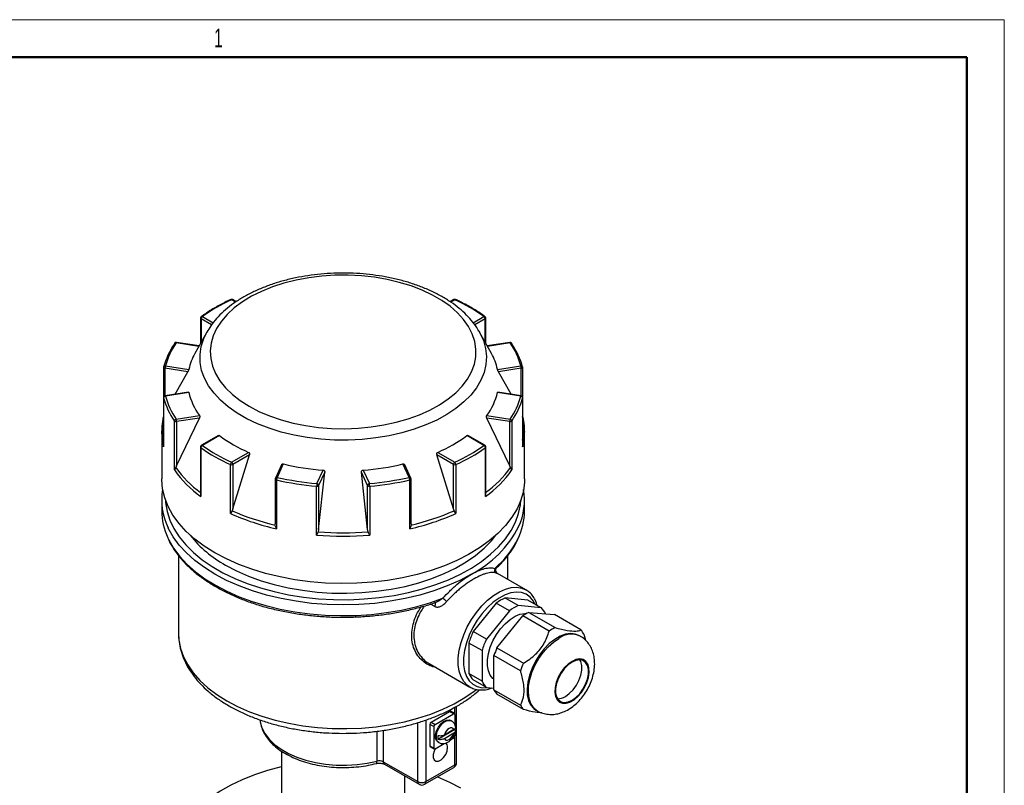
# Model space of a CAD drawing. Header units: millimetres. Extents: x 0 to 420, y 0 to 297.
# Tile 6 of 6: x 288 to 420, y 195 to 297. Entities that reach past the tile are written whole.
import ezdxf

# ---------------------------------------------------------------- set-up
doc = ezdxf.new("R2010")
doc.units = ezdxf.units.MM
doc.layers.add('ОСНОВНОЙ', color=7, linetype='Continuous', lineweight=25)
doc.styles.add('SLDTEXTSTYLE2', font='TXT', dxfattribs={"width": 0.605})

msp = doc.modelspace()

# ---------------------------------------------------------------- linework, layer by layer
at = {"color": 7, "linetype": 'Continuous', "lineweight": 18}
for p, q in [((0, 297), (420, 297)), ((420, 297), (420, 0))]:
    msp.add_line(p, q, dxfattribs=at)
at = {"color": 7, "linetype": 'Continuous', "lineweight": 50}
for p, q in [((415, 292), (20, 292)), ((415, 5), (415, 292))]:
    msp.add_line(p, q, dxfattribs=at)
at = {"color": 8, "linetype": 'Continuous', "lineweight": 25}
for p, q in [((317.29, 259.27), (316.73, 259.59)), ((346.56, 259.59), (346.02, 259.28)), ((314.06, 256.24), (312.67, 257.04)), ((312.67, 257.04), (312.67, 253.89)), ((312.84, 257.35), (314.28, 256.52)), ((349.02, 256.52), (350.45, 257.35)), ((350.63, 257.04), (349.23, 256.23)), ((350.63, 253.89), (350.63, 257.04)), ((312.37, 253.36), (309.33, 253.84)), ((353.96, 253.84), (350.92, 253.36)), ((307.84, 250.43), (307.84, 246.75)), ((355.45, 246.75), (355.45, 250.43)), ((307.66, 246.51), (307.66, 246.49)), ((355.64, 246.49), (355.64, 246.51)), ((343.89, 218.62), (343.33, 218.94)), ((346.58, 204.19), (346.58, 205.16)), ((341.63, 195.21), (341.63, 203.09)), ((342.7, 203.45), (342.7, 195.21)), ((336.18, 197.96), (336.18, 201.95)), ((337.01, 202.06), (337.01, 197.87)), ((346.58, 197.45), (346.58, 201.33))]:
    msp.add_line(p, q, dxfattribs=at)
at = {"color": 7, "linetype": 'Continuous', "lineweight": 25}
for p, q in [((317.36, 259.32), (316.86, 259.61)), ((346.44, 259.61), (345.95, 259.32)), ((312.59, 257.15), (312.59, 253.76)), ((350.7, 253.76), (350.7, 257.15)), ((349.79, 255.4), (349.88, 255.25)), ((313.42, 255.25), (311.84, 252.4)), ((351.46, 252.4), (349.88, 255.25)), ((312.4, 253.41), (309.37, 253.88)), ((353.93, 253.88), (350.9, 253.41)), ((307.66, 250.56), (307.66, 246.51)), ((310.89, 249.95), (307.84, 250.43)), ((307.91, 250.77), (311.02, 250.29)), ((352.27, 250.29), (355.39, 250.77)), ((355.45, 250.43), (352.41, 249.95)), ((355.64, 246.51), (355.64, 250.56)), ((309.21, 246.96), (310.89, 249.95)), ((354.08, 246.96), (352.41, 249.95)), ((307.66, 246.51), (307.66, 240.03)), ((307.66, 246.49), (307.66, 239.95)), ((310.98, 247.24), (307.87, 246.75)), ((311.02, 247.19), (307.91, 246.71)), ((355.39, 246.71), (352.27, 247.19)), ((355.43, 246.75), (352.31, 247.24)), ((355.64, 240.03), (355.64, 246.51)), ((355.64, 239.95), (355.64, 246.49)), ((309.33, 243.64), (312.44, 244.13)), ((309.39, 237.39), (312.44, 243.77)), ((312.44, 243.77), (309.39, 243.3)), ((350.85, 244.13), (353.96, 243.64)), ((353.9, 237.39), (350.86, 243.77)), ((353.9, 243.3), (350.86, 243.77)), ((309.1, 236.85), (309.1, 243.39)), ((309.39, 243.3), (309.39, 237.39)), ((353.9, 237.39), (353.9, 243.3)), ((354.2, 243.39), (354.2, 236.85)), ((307.4, 242), (307.4, 242.08)), ((307.4, 242), (307.4, 235.68)), ((314.99, 241.46), (312.72, 240.14)), ((315.12, 241.45), (312.84, 240.13)), ((350.45, 240.13), (348.17, 241.45)), ((350.58, 240.14), (348.3, 241.46)), ((355.9, 235.68), (355.9, 242)), ((355.9, 242), (355.9, 241.91)), ((312.59, 239.93), (312.59, 233.68)), ((312.65, 239.84), (312.65, 233.3)), ((350.65, 233.3), (350.65, 239.84)), ((350.7, 233.68), (350.7, 239.93)), ((316.73, 237.88), (319.01, 239.2)), ((316.91, 231.67), (319.14, 238.87)), ((319.14, 238.87), (316.91, 237.58)), ((346.38, 231.67), (344.16, 238.87)), ((346.38, 237.58), (344.16, 238.87)), ((344.28, 239.2), (346.56, 237.88)), ((309.39, 237.39), (309.27, 237.17)), ((316.58, 231.03), (316.58, 237.57)), ((316.91, 237.58), (316.91, 231.67)), ((323.42, 237.53), (322.59, 235.76)), ((323.65, 237.65), (322.82, 235.86)), ((340.47, 235.86), (339.64, 237.65)), ((340.7, 235.76), (339.88, 237.53)), ((346.38, 231.67), (346.38, 237.58)), ((346.72, 237.57), (346.72, 231.03)), ((354.03, 237.17), (353.9, 237.39)), ((322.57, 235.65), (322.57, 229.63)), ((328.13, 235.03), (328.97, 236.83)), ((328.37, 228.88), (329.19, 236.55)), ((329.19, 236.55), (328.37, 234.79)), ((334.92, 228.88), (334.1, 236.55)), ((334.92, 234.79), (334.1, 236.55)), ((334.33, 236.83), (335.16, 235.03)), ((340.72, 229.63), (340.72, 235.65)), ((322.73, 235.52), (322.73, 228.98)), ((328.1, 228.15), (328.1, 234.69)), ((328.37, 234.79), (328.37, 228.88)), ((334.92, 228.88), (334.92, 234.79)), ((335.2, 234.69), (335.2, 228.15)), ((340.57, 228.98), (340.57, 235.52)), ((307.4, 232.82), (307.4, 231.39)), ((316.91, 231.67), (316.8, 231.41)), ((346.49, 231.41), (346.38, 231.67)), ((355.9, 231.39), (355.9, 232.82)), ((322.58, 229.48), (322.58, 229.63)), ((340.72, 229.63), (340.72, 229.48)), ((328.37, 228.88), (328.31, 228.59)), ((334.98, 228.59), (334.92, 228.88)), ((309.65, 225.41), (309.65, 214.99)), ((353.65, 222.24), (353.65, 225.4)), ((356.08, 220.84), (352.29, 223.03)), ((355.04, 218.72), (353.27, 219.75)), ((356.34, 219.47), (353.27, 219.75)), ((352.09, 219.06), (349.03, 215.25)), ((353.86, 218.04), (352.09, 219.06)), ((358.1, 218.45), (355.04, 218.72)), ((358.1, 218.45), (356.34, 219.47)), ((353.86, 218.04), (350.8, 214.23)), ((352.2, 213.08), (355.64, 217.36)), ((359.18, 215.32), (355.64, 217.36)), ((356.44, 217.82), (359.98, 215.78)), ((356.44, 217.82), (359.88, 217.52)), ((363.42, 215.47), (359.88, 217.52)), ((350.8, 214.23), (349.03, 215.25)), ((363.34, 214.63), (363.16, 214.73)), ((363.82, 214.9), (364.03, 214.1)), ((350.21, 212.71), (348.44, 213.73)), ((348.44, 213.73), (348.44, 209.65)), ((350.21, 212.71), (350.21, 208.63)), ((355.34, 210.01), (351.8, 212.05)), ((351.8, 207.46), (351.8, 212.05)), ((352.2, 213.08), (355.74, 211.04)), ((343.15, 210.99), (348.58, 207.85)), ((350.21, 208.63), (348.44, 209.65)), ((348.58, 207.85), (348.47, 207.91)), ((350.8, 207.79), (349.03, 208.81)), ((350.8, 207.79), (351.8, 207.7)), ((351.8, 207.46), (355.34, 205.42)), ((355.74, 204.85), (352.2, 206.89)), ((346.8, 197.76), (346.8, 205.29)), ((343.4, 203.17), (345.88, 204.6)), ((343.93, 202.86), (346.41, 204.29)), ((346.41, 204.29), (345.88, 204.6)), ((346.53, 204.3), (346, 204.61)), ((346.58, 204.19), (346.58, 202.74)), ((357.41, 204.77), (357.59, 204.67)), ((343.23, 202.86), (343.23, 200)), ((343.76, 202.56), (343.23, 202.86)), ((343.4, 203.17), (343.93, 202.86)), ((346.11, 203.33), (346.01, 203.39)), ((343.76, 202.56), (343.76, 199.7)), ((344.32, 200.9), (346.59, 202.21)), ((346.43, 202.16), (345.18, 201.44)), ((345.18, 200.99), (346.43, 201.71)), ((346.58, 201.73), (346.58, 201.33)), ((343.23, 200), (343.76, 199.7)), ((343.93, 199.6), (345.16, 200.3)), ((344.33, 200.49), (344.44, 200.43)), ((346.07, 200.83), (346.41, 201.02)), ((323.4, 199.3), (323.4, 192.6)), ((343.28, 199.89), (343.81, 199.58)), ((337.01, 197.87), (341.63, 195.21)), ((337.17, 197.53), (341.79, 194.86)), ((342.7, 195.21), (346.58, 197.45)), ((342.54, 194.86), (346.43, 197.11)), ((339.9, 192.6), (339.9, 195.96))]:
    msp.add_line(p, q, dxfattribs=at)
at = {"color": 7, "linetype": 'Continuous', "lineweight": 25, "flags": 128}
for points in [[(319.09, 245.37), (320.4, 244.68), (321.82, 244.07), (323.35, 243.55), (324.95, 243.12), (326.62, 242.78), (328.34, 242.54), (330.1, 242.4), (331.87, 242.36), (333.64, 242.43), (335.38, 242.59), (337.09, 242.86), (338.75, 243.22), (340.34, 243.67), (341.84, 244.22), (343.23, 244.85), (344.52, 245.55), (345.67, 246.33), (346.69, 247.16), (347.55, 248.05), (348.26, 248.99), (348.81, 249.96), (349.18, 250.96), (349.38, 251.98), (349.4, 253), (349.24, 254.02), (348.91, 255.02), (348.41, 256.01), (347.75, 256.95), (346.92, 257.86), (345.94, 258.71), (344.82, 259.5), (343.57, 260.22), (342.2, 260.87), (340.72, 261.43), (339.15, 261.91), (337.51, 262.3), (335.82, 262.59), (334.08, 262.78), (332.31, 262.87), (330.54, 262.85), (328.78, 262.74), (327.05, 262.52), (325.36, 262.21), (323.74, 261.8), (322.2, 261.3), (320.75, 260.71), (319.4, 260.05), (318.18, 259.31), (317.1, 258.5), (316.15, 257.63), (315.37, 256.72), (314.74, 255.76), (314.28, 254.78), (314, 253.77), (313.88, 252.75), (313.95, 251.72), (314.19, 250.71), (314.61, 249.72), (315.19, 248.75), (315.94, 247.83), (316.85, 246.95), (317.9, 246.13), (319.09, 245.37)], [(314.5, 225.78), (313.09, 226.66), (311.82, 227.62), (310.69, 228.63), (309.72, 229.7), (308.91, 230.81), (308.27, 231.95), (307.8, 233.13), (307.51, 234.32), (307.4, 235.52), (307.4, 235.68)], [(355.9, 235.68), (355.88, 235.22), (355.73, 234.02), (355.39, 232.83), (354.88, 231.67), (354.2, 230.53), (353.35, 229.43), (352.34, 228.37), (351.17, 227.37), (349.86, 226.44), (348.42, 225.57), (346.85, 224.77), (345.17, 224.06), (343.39, 223.43), (341.53, 222.89), (339.59, 222.45), (337.59, 222.1), (335.54, 221.86), (333.47, 221.72), (331.39, 221.68), (329.3, 221.74), (327.24, 221.91), (325.2, 222.18), (323.22, 222.55), (321.29, 223.02), (319.45, 223.58), (317.69, 224.23), (316.04, 224.96), (314.5, 225.78)], [(315.91, 224.14), (317.39, 223.37), (318.98, 222.67), (320.67, 222.05), (322.45, 221.53), (324.3, 221.1), (326.21, 220.77), (328.17, 220.54), (330.15, 220.41), (332.15, 220.38), (334.14, 220.46), (336.11, 220.64), (338.05, 220.92), (339.93, 221.3), (341.75, 221.78), (343.48, 222.35), (345.13, 223.01), (346.66, 223.74), (348.07, 224.56), (349.35, 225.44), (350.49, 226.39), (351.47, 227.39), (352.07, 228.12)], [(348.79, 222.92), (347.23, 222.09), (345.56, 221.35), (343.77, 220.69), (341.9, 220.13), (339.94, 219.66), (337.92, 219.3), (335.86, 219.03), (333.76, 218.87), (331.65, 218.82), (329.53, 218.87), (327.44, 219.03), (325.37, 219.3), (323.35, 219.66), (321.4, 220.13), (319.52, 220.69), (317.74, 221.35), (316.06, 222.09), (314.5, 222.92)], [(351.8, 208.89), (351.67, 208.99), (351.31, 209.44), (351.06, 210.01), (350.93, 210.7), (350.93, 211.48), (351.06, 212.31), (351.31, 213.18), (351.67, 214.04), (352.14, 214.87), (352.68, 215.64), (353.29, 216.31), (353.95, 216.87), (354.62, 217.3), (355.28, 217.57), (355.92, 217.68), (356.17, 217.68)], [(363.16, 214.73), (362.67, 214.93), (362.05, 215), (361.37, 214.9), (360.65, 214.64), (359.92, 214.22), (359.2, 213.65), (358.52, 212.96), (357.89, 212.17), (357.35, 211.3), (356.89, 210.38), (356.55, 209.44), (356.32, 208.51), (356.22, 207.62), (356.26, 206.8), (356.42, 206.07), (356.7, 205.46), (357.11, 204.99), (357.41, 204.77)], [(362.23, 211.28), (361.7, 210.91), (361.2, 210.41), (360.75, 209.81), (360.39, 209.15), (360.12, 208.46), (359.97, 207.78), (359.94, 207.15), (360.03, 206.6), (360.24, 206.15), (360.56, 205.84), (360.97, 205.68), (361.44, 205.68), (361.96, 205.84), (362.5, 206.15), (363.02, 206.59), (363.49, 207.14), (363.9, 207.77), (364.22, 208.45), (364.43, 209.14), (364.52, 209.8), (364.49, 210.4), (364.34, 210.9), (364.07, 211.28), (363.71, 211.52), (363.26, 211.6), (362.76, 211.52), (362.23, 211.28)], [(362.23, 206.08), (362.76, 206.46), (363.26, 206.96), (363.69, 207.57), (364.05, 208.23), (364.3, 208.92), (364.42, 209.59), (364.42, 210.2), (364.3, 210.73), (364.05, 211.13), (363.69, 211.39), (363.26, 211.48), (362.76, 211.41), (362.23, 211.18), (361.7, 210.8), (361.2, 210.3), (360.76, 209.69), (360.41, 209.03), (360.16, 208.34), (360.04, 207.67), (360.04, 207.06), (360.16, 206.53), (360.41, 206.13), (360.76, 205.87), (361.2, 205.78), (361.7, 205.85), (362.23, 206.08)], [(361.35, 206.59), (361.87, 206.97), (362.37, 207.47), (362.81, 208.08), (363.16, 208.74), (363.41, 209.43), (363.54, 210.1), (363.54, 210.71), (363.41, 211.24), (363.29, 211.48)], [(344.33, 200.49), (344.13, 200.69), (344, 201.04), (344, 201.49), (344.13, 201.99), (344.37, 202.49), (344.69, 202.92), (345.07, 203.25), (345.46, 203.44), (345.82, 203.46), (346.01, 203.39)], [(346.43, 202.16), (346.34, 202.32), (346.19, 202.41), (346.01, 202.41), (345.81, 202.33), (345.6, 202.18), (345.42, 201.96), (345.27, 201.71), (345.18, 201.44)], [(345.18, 200.99), (345.27, 200.83), (345.42, 200.74), (345.6, 200.74), (345.81, 200.82), (346.01, 200.98), (346.19, 201.19), (346.34, 201.44), (346.43, 201.71)], [(343.97, 199.62), (343.81, 199.3), (343.68, 198.84), (343.68, 198.43), (343.81, 198.12), (344.05, 197.95), (344.37, 197.95), (344.73, 198.12), (345.07, 198.43), (345.36, 198.85), (345.55, 199.3), (345.61, 199.75), (345.61, 199.75)], [(323.4, 197.18), (323.36, 197.18), (321.55, 196.7), (319.81, 196.13), (318.17, 195.47), (316.64, 194.73), (315.22, 193.92), (313.94, 193.03), (312.81, 192.09), (311.82, 191.09), (311, 190.04), (310.34, 188.95), (309.85, 187.83), (309.54, 186.69), (309.4, 185.54), (309.45, 184.39), (309.67, 183.24), (310.07, 182.12), (310.65, 181.01), (311.39, 179.94), (312.3, 178.91), (313.36, 177.94), (314.57, 177.02), (315.91, 176.17)], [(347.38, 194.34), (345.91, 195.11), (344.32, 195.81), (344.24, 195.84)]]:
    msp.add_lwpolyline(points, dxfattribs=at)
at = {"color": 8, "linetype": 'Continuous', "lineweight": 25, "flags": 128}
for points in [[(349.88, 255.25), (349.92, 255.17), (350.39, 254.13), (350.67, 253.08), (350.79, 252.01), (350.72, 250.95), (350.47, 249.89), (350.05, 248.85), (349.46, 247.84), (348.7, 246.86), (347.78, 245.94), (346.71, 245.06), (345.5, 244.26), (344.17, 243.52), (342.71, 242.86), (341.15, 242.29), (339.5, 241.8), (337.78, 241.41), (336, 241.12), (334.18, 240.93), (332.34, 240.84), (330.49, 240.85), (328.65, 240.96), (326.84, 241.18), (325.08, 241.5), (323.37, 241.91), (321.74, 242.42), (320.21, 243.02), (318.78, 243.7), (317.47, 244.45), (316.3, 245.28), (315.27, 246.16), (314.39, 247.1), (313.67, 248.09), (313.12, 249.1), (312.74, 250.15), (312.54, 251.21), (312.52, 252.28), (312.68, 253.34), (313.01, 254.39), (313.42, 255.25)], [(309.33, 253.84), (309.34, 253.86), (309.35, 253.87), (309.37, 253.88), (309.37, 253.88)], [(353.96, 253.84), (353.95, 253.86), (353.94, 253.87), (353.93, 253.88), (353.93, 253.88)], [(307.66, 250.56), (307.66, 250.56), (307.66, 250.53), (307.68, 250.51), (307.7, 250.49), (307.72, 250.46), (307.76, 250.45), (307.8, 250.43), (307.84, 250.43)], [(355.45, 250.43), (355.5, 250.43), (355.53, 250.45), (355.57, 250.46), (355.6, 250.49), (355.62, 250.51), (355.63, 250.53), (355.64, 250.56), (355.64, 250.56)], [(307.91, 246.71), (307.89, 246.73), (307.88, 246.75), (307.87, 246.75), (307.87, 246.75)], [(355.39, 246.71), (355.4, 246.73), (355.41, 246.75), (355.42, 246.75), (355.43, 246.75)], [(340.57, 235.52), (340.61, 235.53), (340.64, 235.55), (340.67, 235.56), (340.7, 235.59), (340.71, 235.61), (340.72, 235.64), (340.72, 235.65)], [(307.91, 232.82), (307.93, 232.49), (308.13, 231.31), (308.5, 230.15), (309.04, 229.02), (309.75, 227.91), (310.63, 226.84), (311.65, 225.82), (312.83, 224.86), (314.15, 223.96), (315.59, 223.12), (317.16, 222.36), (318.83, 221.68), (320.59, 221.09), (322.44, 220.59), (324.36, 220.18), (326.33, 219.86), (328.34, 219.65), (330.37, 219.53), (332.41, 219.52), (334.45, 219.61), (336.47, 219.8), (338.45, 220.09), (340.38, 220.48), (342.25, 220.96), (344.03, 221.53), (345.73, 222.19), (347.32, 222.93), (348.8, 223.74), (350.15, 224.63), (351.36, 225.58), (352.42, 226.58), (353.34, 227.64), (354.09, 228.74), (354.67, 229.87), (355.09, 231.02), (355.33, 232.19), (355.39, 232.82)], [(314.5, 222.92), (313.1, 223.8), (311.83, 224.75), (310.7, 225.76), (309.73, 226.82), (308.93, 227.92), (308.28, 229.07), (308.25, 229.14)], [(308.21, 227.8), (308.34, 227.53), (308.99, 226.4), (309.81, 225.3), (310.78, 224.25), (311.91, 223.25), (313.18, 222.32), (314.58, 221.44), (316.11, 220.64), (317.75, 219.92), (319.49, 219.27), (321.32, 218.72), (323.23, 218.26), (325.19, 217.89), (327.2, 217.63), (329.25, 217.46), (331.31, 217.39), (333.37, 217.42), (335.42, 217.56), (337.45, 217.8), (339.43, 218.13), (341.36, 218.56), (343.21, 219.08), (344.98, 219.7)], [(348.47, 207.91), (348.24, 208.09), (347.77, 208.58), (347.41, 209.22), (347.17, 209.97), (347.04, 210.82), (347.04, 211.76), (347.17, 212.76), (347.41, 213.79), (347.77, 214.84), (348.24, 215.88), (348.8, 216.88), (349.45, 217.82), (350.16, 218.68), (350.92, 219.44), (351.72, 220.08), (352.53, 220.58), (353.34, 220.94), (354.12, 221.14), (354.86, 221.19), (355.54, 221.07), (356.08, 220.84)], [(357.27, 218.93), (357.07, 219.33), (356.64, 219.86), (356.11, 220.24), (355.5, 220.47), (354.81, 220.53), (354.06, 220.43), (353.28, 220.16), (352.48, 219.74), (351.69, 219.17), (350.93, 218.47), (350.21, 217.66), (349.55, 216.76), (348.98, 215.79), (348.5, 214.78), (348.13, 213.75), (347.88, 212.73), (347.75, 211.75), (347.75, 210.83), (347.88, 210), (348.13, 209.27), (348.5, 208.67), (348.98, 208.21), (349.55, 207.91), (350.21, 207.76), (350.91, 207.78)], [(343.89, 218.62), (343.94, 218.75), (343.97, 218.87), (343.97, 218.99), (343.94, 219.09), (343.89, 219.15), (343.87, 219.16)], [(309.65, 214.99), (309.7, 214.14), (309.92, 213.01), (310.31, 211.89), (310.88, 210.8), (311.62, 209.74), (312.51, 208.73), (313.56, 207.76), (314.76, 206.85), (316.09, 206.01), (317.55, 205.24), (319.12, 204.55), (320.79, 203.95), (322.55, 203.43), (324.38, 203.01), (326.27, 202.68), (328.21, 202.45), (330.17, 202.32), (332.14, 202.3), (334.11, 202.37), (336.06, 202.55), (337.97, 202.83), (339.84, 203.21), (341.63, 203.68), (343.35, 204.24), (344.97, 204.89), (346.49, 205.62), (347.89, 206.43), (349.15, 207.3), (349.45, 207.53)], [(357.59, 204.67), (357.52, 204.71), (357.07, 205.11), (356.72, 205.65), (356.5, 206.32), (356.4, 207.1), (356.43, 207.95), (356.59, 208.87), (356.88, 209.81), (357.28, 210.74), (357.79, 211.64), (358.38, 212.48), (359.03, 213.22), (359.74, 213.85), (360.46, 214.35)], [(320.54, 203.42), (320.58, 203.2), (320.8, 202.4), (321.2, 201.63), (321.76, 200.89), (322.48, 200.19), (323.35, 199.55), (324.34, 198.99), (325.46, 198.49), (326.67, 198.09), (327.96, 197.77), (329.31, 197.55), (330.7, 197.43), (332.1, 197.41), (333.5, 197.5), (334.86, 197.68), (336.18, 197.96)], [(344.44, 200.43), (344.23, 200.63), (344.11, 200.98), (344.11, 201.43), (344.23, 201.93), (344.47, 202.42), (344.8, 202.86), (345.18, 203.19), (345.57, 203.38), (345.92, 203.4), (346.11, 203.33)], [(336.06, 197.63), (336.09, 197.65), (336.13, 197.69), (336.15, 197.76), (336.17, 197.85), (336.18, 197.96)]]:
    msp.add_lwpolyline(points, dxfattribs=at)
at = {"color": 7, "linetype": 'Continuous', "lineweight": 25}
for centre, radius, start, end in [((326.03, 239), 22.59, 114.2933, 125.7014), ((316.73, 259.39), 0.25, 60.0027, 114.6025), ((346.56, 259.39), 0.25, 65.3975, 119.9973), ((337.27, 239), 22.59, 54.2986, 65.7067), ((312.84, 257.15), 0.25, 126.048, 180), ((313.05, 257.03), 0.384, 122.6055, 177.3945), ((350.24, 257.03), 0.384, 2.6055, 57.3945), ((350.45, 257.15), 0.25, 0, 53.952), ((317.13, 248.07), 9.8, 145.0677, 165.1354), ((317.28, 248.28), 9.7, 145.0677, 165.1354), ((309.25, 253.69), 0.153, 145.9841, 180.8886), ((309.33, 253.63), 0.25, 81.207, 145.5839), ((353.96, 253.63), 0.25, 34.4161, 98.793), ((346.01, 248.28), 9.7, 14.8646, 34.9323), ((354.04, 253.69), 0.153, 359.1114, 34.0159), ((346.16, 248.07), 9.8, 14.8646, 34.9323), ((318.82, 248.49), 8, 150.7195, 167.0124), ((344.48, 248.49), 8, 12.9876, 29.2805), ((307.91, 250.56), 0.25, 165.6178, 180), ((308.79, 250.42), 0.954, 158.7728, 179.8941), ((354.5, 250.42), 0.954, 0.1059, 21.2272), ((355.39, 250.56), 0.25, 0, 14.3822), ((307.91, 246.51), 0.25, 98.793, 180), ((307.91, 246.46), 0.253, 91.0134, 173.6471), ((317.13, 249), 9.8, 194.8646, 214.9323), ((317.28, 249.2), 9.7, 194.8646, 214.9323), ((319.22, 249.13), 8.42, 193.3183, 216.4786), ((344.08, 249.13), 8.42, 323.5214, 346.6817), ((346.01, 249.2), 9.7, 325.0677, 345.1354), ((346.16, 249), 9.8, 325.0677, 345.1354), ((355.38, 246.46), 0.253, 6.3529, 88.9866), ((355.39, 246.51), 0.25, 0, 81.207), ((309.39, 243.36), 0.29, 101.2547, 174.5295), ((308.44, 243.3), 0.954, 0.1059, 21.2272), ((354.85, 243.3), 0.954, 158.7728, 179.8941), ((353.91, 243.36), 0.29, 5.4705, 78.7453), ((309.32, 243.61), 0.317, 224.6158, 282.9898), ((353.97, 243.61), 0.317, 257.0102, 315.3842), ((326.79, 257.16), 19.57, 233.4135, 246.5918), ((336.51, 257.16), 19.57, 293.4082, 306.5865), ((312.84, 239.93), 0.25, 119.9973, 180), ((313, 239.81), 0.351, 116.082, 176.5413), ((325.97, 258.37), 22.83, 234.2986, 245.7067), ((326.03, 258.48), 22.59, 234.2986, 245.7067), ((337.27, 258.48), 22.59, 294.2933, 305.7014), ((337.33, 258.37), 22.83, 294.2933, 305.7014), ((350.3, 239.81), 0.351, 3.4587, 63.918), ((350.45, 239.93), 0.25, 0, 60.0027), ((321.23, 245.43), 14.86, 215.2743, 234.7319), ((321.26, 245.83), 14.79, 215.8294, 234.1768), ((317.01, 237.55), 0.429, 129.6196, 178.1925), ((316.73, 237.93), 0.389, 246.6489, 297.1522), ((316.53, 237.56), 0.384, 2.6055, 57.3945), ((331.42, 270.27), 33.53, 256.6089, 265.805), ((331.87, 270.27), 33.53, 274.195, 283.3911), ((346.77, 237.56), 0.384, 122.6055, 177.3945), ((346.56, 237.93), 0.389, 242.8478, 293.3511), ((346.29, 237.55), 0.429, 1.8075, 50.3804), ((342.07, 245.43), 14.86, 305.2681, 324.7257), ((342.03, 245.83), 14.79, 305.8232, 324.1706), ((322.82, 235.65), 0.25, 155.1015, 180), ((323.41, 235.51), 0.685, 149.9575, 179.6353), ((331.38, 273.62), 38.72, 257.2266, 265.1874), ((331.91, 273.62), 38.72, 274.8126, 282.7734), ((339.88, 235.51), 0.685, 0.3647, 30.0425), ((340.47, 235.65), 0.25, 0, 24.8985), ((315.78, 232.81), 8.38, 170.1496, 205.981), ((331.38, 273.67), 39.13, 257.2266, 265.1874), ((329.76, 234.69), 1.66, 167.9521, 179.9995), ((328.15, 234.97), 0.284, 259.1604, 322.3591), ((328.1, 234.76), 0.271, 6.0231, 83.9752), ((335.19, 234.76), 0.271, 96.0248, 173.9769), ((335.14, 234.97), 0.284, 217.6409, 280.8396), ((333.54, 234.69), 1.66, 0.0005, 12.0479), ((331.92, 273.67), 39.13, 274.8126, 282.7734), ((347.5, 232.82), 8.39, 334.8804, 9.8011), ((315.93, 231.43), 8.53, 180.2712, 205.1994), ((329.67, 260.05), 31.83, 245.7222, 257.4116), ((329.67, 260.39), 31.71, 246.0566, 257.0773), ((333.63, 260.05), 31.83, 282.5884, 294.2778), ((333.62, 260.39), 31.71, 282.9227, 293.9434), ((347.24, 231.45), 8.65, 334.1214, 359.563), ((323.26, 237.54), 15.28, 218.0434, 241.2645), ((331.65, 269.83), 41.83, 265.1302, 274.8698), ((331.65, 270.13), 41.67, 265.4087, 274.5913), ((352.36, 223.5), 0.494, 157.9269, 238.1275), ((355.72, 214.14), 6.11, 113.5964, 126.3982), ((217.92, 73.63), 193.6, 48.7851, 48.9798), ((357.49, 213.12), 6.11, 113.5964, 126.3982), ((356.29, 216.55), 2.63, 23.8528, 46.3485), ((359.15, 212.2), 6.24, 115.74, 124.2546), ((358.48, 210.71), 10.48, 154.3278, 163.2609), ((362.69, 210.16), 6.24, 115.74, 124.2546), ((361.45, 213.66), 2.67, 27.6052, 42.5962), ((360.24, 209.69), 10.48, 154.3278, 163.2609), ((361.96, 208.7), 10.7, 155.8236, 161.765), ((365.5, 206.66), 10.7, 155.8236, 161.765), ((350.85, 210.71), 2.63, 203.8528, 226.3485), ((352.62, 209.69), 2.63, 203.8528, 226.3485), ((354.17, 208.7), 2.67, 207.6052, 222.5962), ((360.34, 208.13), 1.84, 268.4688, 303.1659), ((357.7, 206.66), 2.67, 207.6052, 222.5962), ((345.95, 204.49), 0.126, 65.6929, 125.6176), ((346.48, 204.21), 0.109, 350.786, 129.2033), ((343.61, 202.84), 0.384, 122.6055, 177.3945), ((344.14, 202.54), 0.384, 122.6055, 177.3945), ((345.83, 201.12), 1.53, 171.5797, 188.4203), ((346.2, 201.35), 0.384, 302.6055, 357.3945), ((343.35, 199.99), 0.123, 173.7012, 234.9867), ((344.97, 199.84), 0.647, 352.0769, 56.6109), ((343.86, 199.68), 0.109, 170.786, 309.2033), ((336.48, 196.83), 1.17, 62.8815, 104.9215), ((346.05, 197.76), 0.75, 299.9973, 0), ((342.17, 196.23), 1.15, 242.6097, 297.3903), ((342.17, 195.51), 0.75, 240.0027, 299.9973)]:
    msp.add_arc(centre, radius, start, end, dxfattribs=at)
at = {"color": 8, "linetype": 'Continuous', "lineweight": 25}
for centre, radius, start, end in [((316.66, 259.52), 0.105, 46.8964, 108.0445), ((316.81, 259.49), 0.126, 65.6929, 125.6176), ((346.49, 259.49), 0.126, 54.3824, 114.3071), ((346.63, 259.52), 0.105, 71.9554, 133.1036), ((312.72, 257.16), 0.125, 185.4314, 245.8887), ((312.77, 257.23), 0.141, 59.3984, 122.1625), ((350.52, 257.23), 0.141, 57.8375, 120.6016), ((350.58, 257.16), 0.121, 293.2091, 355.4708), ((309.27, 253.65), 0.19, 72.4521, 141.4371), ((354.02, 253.65), 0.19, 38.5629, 107.5479), ((307.87, 250.56), 0.215, 79.6026, 161.1836), ((355.43, 250.56), 0.215, 18.8164, 100.3974), ((315.61, 242.4), 8.11, 168.7372, 191.2628), ((347.68, 242.4), 8.11, 348.7372, 11.2628), ((315.63, 242.01), 8.24, 180.061, 194.4731), ((347.65, 242.01), 8.24, 345.5292, 359.3504), ((312.71, 239.93), 0.114, 183.6488, 238.5794), ((312.77, 240.03), 0.126, 54.3824, 114.3071), ((350.52, 240.03), 0.126, 65.6929, 125.6176), ((350.59, 239.93), 0.114, 301.4206, 356.3512), ((322.74, 235.69), 0.177, 193.8224, 265.5066), ((322.77, 235.66), 0.2, 75.387, 151.733), ((340.52, 235.66), 0.2, 28.267, 104.613), ((341.87, 236.11), 14.9, 297.6911, 332.6068), ((343.84, 233.24), 12.49, 310.1839, 333.5859), ((362.14, 212.1), 2.81, 64.9336, 126.6681), ((337.38, 197.83), 0.37, 173.7012, 234.9867), ((346.23, 197.41), 0.36, 304.0564, 7.2558), ((346.43, 197.8), 0.377, 294.3747, 354.3052), ((342, 195.17), 0.37, 173.7012, 234.9867), ((342.33, 195.17), 0.37, 305.0133, 6.2988)]:
    msp.add_arc(centre, radius, start, end, dxfattribs=at)
at = {"color": 7, "linetype": 'Continuous', "lineweight": 25}
for points, knots in [([(349.77, 255.41), (349.73, 255.48), (349.51, 255.9), (348.97, 256.62), (348.15, 257.56), (347.17, 258.45), (346.06, 259.28), (344.83, 260.04), (343.49, 260.73), (342.05, 261.34), (340.53, 261.87), (338.94, 262.31), (337.29, 262.66), (335.6, 262.92), (333.88, 263.09), (332.13, 263.16), (330.39, 263.14), (328.66, 263.02), (326.94, 262.82), (325.27, 262.52), (323.65, 262.13), (322.09, 261.65), (320.6, 261.08), (319.2, 260.43), (317.9, 259.71), (316.71, 258.91), (315.64, 258.03), (314.72, 257.1), (313.96, 256.17), (313.6, 255.53), (313.43, 255.25)], [0, 0, 0, 0, 0.007556, 0.043235, 0.079439, 0.116088, 0.153051, 0.190193, 0.227408, 0.264612, 0.301772, 0.338879, 0.375933, 0.412942, 0.449918, 0.486873, 0.523824, 0.560781, 0.597758, 0.634769, 0.671828, 0.708951, 0.746148, 0.783428, 0.82079, 0.858218, 0.895656, 0.933006, 0.97013, 1, 1, 1, 1]), ([(316.63, 259.62), (316.36, 259.49), (315.59, 259.13), (314.38, 258.47), (313.36, 257.82), (312.82, 257.44), (312.7, 257.35)], [0, 0, 0, 0, 0.185692, 0.538569, 0.891591, 1, 1, 1, 1]), ([(347.71, 259.1), (347.52, 259.2), (347.18, 259.38), (346.82, 259.55), (346.67, 259.62)], [0, 0, 0, 0, 0.5621044, 1, 1, 1, 1]), ([(350.6, 257.35), (350.38, 257.5), (349.75, 257.95), (348.79, 258.54), (348.01, 258.95), (347.71, 259.1)], [0, 0, 0, 0, 0.247064, 0.716126, 1, 1, 1, 1]), ([(311.02, 250.29), (311.02, 250.27), (311.01, 250.24), (310.98, 250.17), (310.95, 250.1), (310.92, 250.02), (310.9, 249.98), (310.89, 249.95)], [0, 0, 0, 0, 0.191459, 0.382973, 0.574512, 0.775585, 1, 1, 1, 1]), ([(352.41, 249.95), (352.4, 249.98), (352.37, 250.02), (352.33, 250.11), (352.3, 250.19), (352.28, 250.25), (352.28, 250.28), (352.27, 250.29)], [0, 0, 0, 0, 0.233066, 0.466775, 0.683439, 0.881794, 1, 1, 1, 1]), ([(310.98, 247.23), (310.99, 247.23), (311, 247.24), (311.01, 247.22), (311.02, 247.2), (311.02, 247.19)], [0, 0, 0, 0, 0.191988, 0.698283, 1, 1, 1, 1]), ([(352.27, 247.19), (352.28, 247.21), (352.29, 247.23), (352.3, 247.24), (352.31, 247.24), (352.31, 247.24)], [0, 0, 0, 0, 0.489613, 0.979364, 1, 1, 1, 1]), ([(307.66, 244.12), (307.62, 243.95), (307.49, 243.39), (307.39, 242.71), (307.41, 242.2), (307.41, 242.09)], [0, 0, 0, 0, 0.250041, 0.835003, 1, 1, 1, 1]), ([(312.44, 244.13), (312.45, 244.11), (312.47, 244.08), (312.48, 244.01), (312.48, 243.93), (312.47, 243.85), (312.45, 243.8), (312.44, 243.77)], [0, 0, 0, 0, 0.191459, 0.382973, 0.574512, 0.775585, 1, 1, 1, 1]), ([(350.86, 243.77), (350.84, 243.8), (350.82, 243.85), (350.81, 243.95), (350.81, 244.03), (350.83, 244.09), (350.84, 244.12), (350.85, 244.13)], [0, 0, 0, 0, 0.233066, 0.466775, 0.683439, 0.881794, 1, 1, 1, 1]), ([(355.88, 241.9), (355.88, 242.19), (355.88, 242.87), (355.76, 243.61), (355.65, 244.07), (355.64, 244.13)], [0, 0, 0, 0, 0.380604, 0.910681, 1, 1, 1, 1]), ([(314.99, 241.45), (315.01, 241.46), (315.04, 241.48), (315.09, 241.47), (315.11, 241.45), (315.12, 241.45)], [0, 0, 0, 0, 0.351478, 0.757837, 1, 1, 1, 1]), ([(348.17, 241.45), (348.19, 241.46), (348.22, 241.47), (348.27, 241.47), (348.29, 241.46), (348.3, 241.45)], [0, 0, 0, 0, 0.392494, 0.785099, 1, 1, 1, 1]), ([(307.66, 239.95), (307.66, 239.95), (307.66, 239.98), (307.66, 240.01), (307.66, 240.03)], [0, 0, 0, 0, 0.055951, 1, 1, 1, 1]), ([(355.64, 240.03), (355.64, 240.01), (355.64, 239.98), (355.64, 239.95), (355.64, 239.95)], [0, 0, 0, 0, 0.944049, 1, 1, 1, 1]), ([(319.01, 239.2), (319.03, 239.19), (319.07, 239.17), (319.12, 239.11), (319.15, 239.03), (319.16, 238.95), (319.14, 238.89), (319.14, 238.87)], [0, 0, 0, 0, 0.1914594, 0.3829726, 0.5745115, 0.7755846, 1, 1, 1, 1]), ([(344.16, 238.87), (344.15, 238.89), (344.14, 238.95), (344.15, 239.05), (344.19, 239.13), (344.23, 239.18), (344.27, 239.2), (344.28, 239.2)], [0, 0, 0, 0, 0.233066, 0.466775, 0.683439, 0.881794, 1, 1, 1, 1]), ([(309.27, 237.17), (309.21, 237.08), (309.14, 236.97), (309.1, 236.87), (309.1, 236.85), (309.1, 236.85)], [0, 0, 0, 0, 0.745349, 0.990854, 1, 1, 1, 1]), ([(323.42, 237.53), (323.43, 237.56), (323.46, 237.61), (323.53, 237.65), (323.6, 237.66), (323.64, 237.66), (323.65, 237.65)], [0, 0, 0, 0, 0.304372, 0.587026, 0.845792, 1, 1, 1, 1]), ([(339.64, 237.65), (339.66, 237.66), (339.71, 237.66), (339.78, 237.64), (339.84, 237.6), (339.86, 237.56), (339.88, 237.53)], [0, 0, 0, 0, 0.249708, 0.499486, 0.749298, 1, 1, 1, 1]), ([(354.2, 236.85), (354.2, 236.85), (354.19, 236.87), (354.16, 236.97), (354.08, 237.08), (354.03, 237.17)], [0, 0, 0, 0, 0.009146, 0.254651, 1, 1, 1, 1]), ([(328.97, 236.83), (328.99, 236.83), (329.04, 236.82), (329.11, 236.78), (329.16, 236.71), (329.19, 236.64), (329.19, 236.58), (329.19, 236.55)], [0, 0, 0, 0, 0.191459, 0.382973, 0.574512, 0.775585, 1, 1, 1, 1]), ([(334.1, 236.55), (334.1, 236.58), (334.1, 236.64), (334.14, 236.73), (334.2, 236.79), (334.27, 236.82), (334.31, 236.83), (334.33, 236.83)], [0, 0, 0, 0, 0.233066, 0.466775, 0.683439, 0.881794, 1, 1, 1, 1]), ([(312.65, 233.3), (312.65, 233.3), (312.64, 233.34), (312.6, 233.47), (312.61, 233.59), (312.61, 233.68)], [0, 0, 0, 0, 0.0127445, 0.3548534, 1, 1, 1, 1]), ([(350.69, 233.68), (350.69, 233.59), (350.69, 233.47), (350.66, 233.34), (350.65, 233.3), (350.65, 233.3)], [0, 0, 0, 0, 0.645147, 0.987255, 1, 1, 1, 1]), ([(316.8, 231.41), (316.74, 231.3), (316.66, 231.17), (316.59, 231.06), (316.58, 231.03), (316.58, 231.03)], [0, 0, 0, 0, 0.745349, 0.990854, 1, 1, 1, 1]), ([(346.72, 231.03), (346.72, 231.03), (346.7, 231.06), (346.64, 231.17), (346.56, 231.3), (346.49, 231.41)], [0, 0, 0, 0, 0.009146, 0.254651, 1, 1, 1, 1]), ([(322.73, 228.98), (322.73, 228.98), (322.71, 229.02), (322.64, 229.17), (322.61, 229.35), (322.58, 229.48)], [0, 0, 0, 0, 0.009146, 0.254651, 1, 1, 1, 1]), ([(340.72, 229.48), (340.69, 229.35), (340.65, 229.17), (340.58, 229.02), (340.57, 228.98), (340.57, 228.98)], [0, 0, 0, 0, 0.745349, 0.990854, 1, 1, 1, 1]), ([(308.25, 227.66), (308.38, 227.39), (308.69, 226.74), (309.34, 225.76), (310.18, 224.72), (311.17, 223.72), (312.29, 222.78), (313.54, 221.89), (314.91, 221.07), (316.38, 220.31), (317.96, 219.63), (319.62, 219.02), (321.36, 218.49), (323.17, 218.05), (325.03, 217.7), (326.94, 217.43), (328.87, 217.25), (330.83, 217.17), (332.78, 217.18), (334.74, 217.28), (336.67, 217.47), (338.56, 217.75), (340.42, 218.12), (342.21, 218.58), (343.44, 218.94), (344.04, 219.17), (344.09, 219.19)], [0, 0, 0, 0, 0.032272, 0.075634, 0.119175, 0.162864, 0.206657, 0.250513, 0.2944, 0.338294, 0.382179, 0.426049, 0.469904, 0.513742, 0.557567, 0.601379, 0.645183, 0.688982, 0.732779, 0.776577, 0.820379, 0.864188, 0.908008, 0.951842, 0.995694, 1, 1, 1, 1]), ([(328.31, 228.59), (328.26, 228.47), (328.19, 228.32), (328.12, 228.18), (328.1, 228.15), (328.1, 228.15)], [0, 0, 0, 0, 0.745349, 0.990854, 1, 1, 1, 1]), ([(335.2, 228.15), (335.2, 228.15), (335.18, 228.18), (335.1, 228.32), (335.03, 228.47), (334.98, 228.59)], [0, 0, 0, 0, 0.009146, 0.254651, 1, 1, 1, 1]), ([(352.2, 223.84), (352.45, 224.07), (353.04, 224.64), (353.82, 225.59), (354.52, 226.58), (354.84, 227.25), (354.99, 227.54)], [0, 0, 0, 0, 0.206623, 0.492073, 0.776904, 1, 1, 1, 1]), ([(348.79, 222.92), (349.11, 223.1), (349.41, 223.25), (349.85, 223.44), (349.99, 223.5), (350.27, 223.59), (350.41, 223.63), (350.8, 223.73), (351.04, 223.77), (351.5, 223.78), (351.71, 223.75), (351.9, 223.69)], [0, 0, 0, 0, 0.25, 0.25, 0.375, 0.375, 0.5, 0.5, 0.75, 0.75, 1, 1, 1, 1]), ([(352.29, 223.03), (352.26, 223.05), (352.19, 223.09), (352.11, 223.2), (352.05, 223.34), (352.03, 223.51), (352.09, 223.68), (352.15, 223.79), (352.2, 223.82), (352.2, 223.82)], [0, 0, 0, 0, 0.1228755, 0.2507285, 0.4279679, 0.6129525, 0.8081152, 0.9997764, 1, 1, 1, 1]), ([(344.98, 219.7), (345.27, 220.03), (345.58, 220.36), (346.05, 220.82), (346.21, 220.97), (346.53, 221.26), (346.69, 221.41), (347.18, 221.82), (347.51, 222.07), (347.99, 222.41), (348.15, 222.52), (348.48, 222.73), (348.64, 222.83), (348.79, 222.92)], [0, 0, 0, 0, 0.25, 0.25, 0.375, 0.375, 0.5, 0.5, 0.75, 0.75, 0.875, 0.875, 1, 1, 1, 1]), ([(352.1, 223.09), (351.92, 223.14), (351.72, 223.16), (351.29, 223.14), (351.06, 223.1), (350.68, 223), (350.55, 222.96), (350.29, 222.86), (350.15, 222.81), (349.74, 222.63), (349.45, 222.48), (349, 222.22), (348.85, 222.13), (348.54, 221.93), (348.38, 221.83), (347.92, 221.5), (347.6, 221.26), (347.13, 220.87), (346.97, 220.74), (346.66, 220.46), (346.51, 220.32), (346.06, 219.89), (345.76, 219.58), (345.48, 219.26)], [0, 0, 0, 0, 0.125, 0.125, 0.25, 0.25, 0.3125, 0.3125, 0.375, 0.375, 0.5, 0.5, 0.5625, 0.5625, 0.625, 0.625, 0.75, 0.75, 0.8125, 0.8125, 0.875, 0.875, 1, 1, 1, 1]), ([(357.57, 218.76), (357.51, 218.94), (357.39, 219.39), (357.05, 219.97), (356.61, 220.5), (356.24, 220.73), (356.07, 220.83)], [0, 0, 0, 0, 0.199783, 0.483339, 0.761385, 1, 1, 1, 1]), ([(343.89, 218.62), (344.01, 218.55), (344.15, 218.52), (344.43, 218.55), (344.58, 218.59), (344.86, 218.73), (344.99, 218.82), (345.25, 219.02), (345.37, 219.14), (345.48, 219.26)], [0, 0, 0, 0, 0.25, 0.25, 0.5, 0.5, 0.75, 0.75, 1, 1, 1, 1]), ([(309.66, 215.06), (309.66, 214.96), (309.63, 214.47), (309.74, 213.61), (310, 212.48), (310.43, 211.37), (311, 210.29), (311.72, 209.24), (312.59, 208.23), (313.6, 207.27), (314.74, 206.37), (316.01, 205.54), (317.39, 204.77), (318.87, 204.08), (320.45, 203.47), (322.1, 202.94), (323.82, 202.5), (325.59, 202.15), (327.41, 201.89), (329.25, 201.72), (331.11, 201.65), (332.98, 201.67), (334.83, 201.78), (336.66, 201.99), (338.46, 202.29), (340.21, 202.68), (341.9, 203.15), (343.52, 203.72), (345.06, 204.36), (346.51, 205.09), (347.85, 205.89), (348.98, 206.69), (349.61, 207.24), (349.88, 207.48)], [0, 0, 0, 0, 0.008438, 0.040065, 0.071685, 0.103474, 0.135584, 0.168095, 0.201012, 0.234274, 0.267786, 0.301451, 0.335186, 0.368929, 0.402645, 0.436323, 0.469959, 0.503557, 0.537123, 0.570666, 0.604195, 0.63772, 0.67125, 0.704792, 0.738358, 0.771958, 0.8056, 0.839295, 0.873049, 0.906864, 0.940735, 0.974646, 1, 1, 1, 1]), ([(355.74, 211.04), (356.02, 211.22), (356.59, 211.57), (357.59, 212.39), (358.61, 213.65), (358.98, 214.75), (359.18, 215.32)], [0, 0, 0, 0, 0.171553, 0.346277, 0.664961, 1, 1, 1, 1]), ([(357.59, 204.68), (357.61, 204.66), (357.84, 204.5), (358.34, 204.33), (359.06, 204.18), (359.8, 204.18), (360.53, 204.31), (361.26, 204.58), (361.98, 204.97), (362.68, 205.5), (363.34, 206.15), (363.92, 206.9), (364.42, 207.72), (364.82, 208.6), (365.1, 209.52), (365.26, 210.43), (365.27, 211.31), (365.16, 212.11), (364.92, 212.85), (364.57, 213.51), (364.08, 214.08), (363.65, 214.47), (363.36, 214.6), (363.31, 214.63)], [0, 0, 0, 0, 0.0052252, 0.0531524, 0.099849, 0.1463256, 0.1936859, 0.2429646, 0.2948724, 0.3493102, 0.4052153, 0.4612639, 0.5173105, 0.5737207, 0.6309254, 0.6895193, 0.7435145, 0.7953997, 0.8447653, 0.8921603, 0.9383261, 0.9889399, 1, 1, 1, 1]), ([(359.98, 215.78), (360.26, 215.71), (360.83, 215.56), (361.83, 215.36), (362.85, 215.27), (363.23, 215.4), (363.42, 215.47)], [0, 0, 0, 0, 0.171553, 0.346277, 0.664961, 1, 1, 1, 1]), ([(341.14, 214.16), (341.18, 213.9), (341.25, 213.31), (341.62, 212.48), (342.18, 211.72), (342.71, 211.22), (343.07, 211.05), (343.16, 211.01)], [0, 0, 0, 0, 0.186621, 0.431256, 0.68376, 0.922459, 1, 1, 1, 1]), ([(355.34, 205.42), (355.5, 205.76), (355.83, 206.47), (355.88, 207.94), (355.6, 209.19), (355.38, 209.87), (355.34, 210.01)], [0, 0, 0, 0, 0.298543, 0.612448, 0.925486, 1, 1, 1, 1]), ([(348.47, 207.93), (348.63, 207.84), (348.98, 207.62), (349.61, 207.47), (350.32, 207.44), (350.96, 207.52), (351.37, 207.67), (351.53, 207.72)], [0, 0, 0, 0, 0.188542, 0.410914, 0.63454, 0.862336, 1, 1, 1, 1]), ([(358.19, 204.41), (357.92, 204.42), (357.27, 204.46), (356.3, 204.7), (355.74, 204.85)], [0, 0, 0, 0, 0.421206, 1, 1, 1, 1]), ([(320.56, 203.45), (320.56, 203.37), (320.57, 203.02), (320.75, 202.4), (321.09, 201.63), (321.59, 200.88), (322.23, 200.18), (323.01, 199.53), (323.91, 198.94), (324.93, 198.42), (326.04, 197.98), (327.23, 197.62), (328.48, 197.35), (329.77, 197.17), (331.1, 197.08), (332.42, 197.09), (333.74, 197.19), (334.96, 197.37), (335.71, 197.55), (336.06, 197.63)], [0, 0, 0, 0, 0.017543, 0.076604, 0.135979, 0.196221, 0.25752, 0.319709, 0.382451, 0.445428, 0.508406, 0.571302, 0.6341, 0.696816, 0.759479, 0.822122, 0.884782, 0.947484, 1, 1, 1, 1]), ([(346.65, 202.52), (346.65, 202.54), (346.64, 202.68), (346.52, 202.94), (346.33, 203.21), (346.16, 203.29), (346.1, 203.31)], [0, 0, 0, 0, 0.042442, 0.443933, 0.830233, 1, 1, 1, 1]), ([(345.18, 201.44), (345.13, 201.41), (345.06, 201.38), (344.93, 201.34), (344.85, 201.32), (344.7, 201.31), (344.62, 201.3), (344.46, 201.32), (344.39, 201.33), (344.32, 201.35)], [0, 0, 0, 0, 0.25, 0.25, 0.5, 0.5, 0.75, 0.75, 1, 1, 1, 1]), ([(344.44, 200.43), (344.56, 200.38), (344.8, 200.27), (345.19, 200.29), (345.56, 200.41), (345.92, 200.65), (346.25, 201), (346.51, 201.45), (346.64, 201.79), (346.65, 201.97), (346.66, 201.99)], [0, 0, 0, 0, 0.127223, 0.252572, 0.378975, 0.516663, 0.667864, 0.823972, 0.984953, 1, 1, 1, 1]), ([(346.65, 202.52), (346.66, 202.48), (346.67, 202.4), (346.59, 202.27), (346.48, 202.2), (346.43, 202.16)], [0, 0, 0, 0, 0.277564, 0.646703, 1, 1, 1, 1]), ([(346.43, 201.71), (346.49, 201.74), (346.53, 201.78), (346.61, 201.86), (346.63, 201.9), (346.66, 201.99), (346.67, 202.04), (346.65, 202.13), (346.62, 202.17), (346.59, 202.21)], [0, 0, 0, 0, 0.25, 0.25, 0.5, 0.5, 0.75, 0.75, 1, 1, 1, 1]), ([(344.32, 200.9), (344.46, 200.86), (344.62, 200.85), (344.85, 200.87), (344.93, 200.89), (345.06, 200.93), (345.13, 200.96), (345.18, 200.99)], [0, 0, 0, 0, 0.5, 0.5, 0.75, 0.75, 1, 1, 1, 1]), ([(336.06, 197.63), (336.11, 197.65), (336.25, 197.68), (336.52, 197.69), (336.81, 197.66), (337.04, 197.6), (337.13, 197.55), (337.17, 197.53)], [0, 0, 0, 0, 0.140189, 0.374145, 0.618277, 0.833427, 1, 1, 1, 1])]:
    msp.add_open_spline(points, degree=3, knots=knots, dxfattribs=at)
at = {"color": 8, "linetype": 'Continuous', "lineweight": 25}
for points, knots in [([(351.9, 223.69), (351.94, 223.7), (352.06, 223.74), (352.18, 223.78), (352.2, 223.83), (352.2, 223.83)], [0, 0, 0, 0, 0.303812, 0.952348, 1, 1, 1, 1]), ([(352.1, 223.09), (352.13, 223.08), (352.25, 223.04), (352.33, 223.01), (352.29, 223.03), (352.29, 223.03)], [0, 0, 0, 0, 0.303724, 0.97731, 1, 1, 1, 1]), ([(344.06, 210.46), (343.86, 210.5), (343.36, 210.62), (342.63, 211.02), (341.92, 211.64), (341.35, 212.43), (340.96, 213.36), (340.79, 214.38), (340.82, 215.43), (341.05, 216.49), (341.42, 217.54), (341.85, 218.22), (342.06, 218.55)], [0, 0, 0, 0, 0.069248, 0.174231, 0.279215, 0.387486, 0.495726, 0.599779, 0.703825, 0.802809, 0.901813, 1, 1, 1, 1]), ([(342.49, 218.68), (342.22, 218.26), (341.74, 217.52), (341.33, 216.41), (341.11, 215.39), (341.05, 214.62), (341.13, 214.23), (341.14, 214.16)], [0, 0, 0, 0, 0.280799, 0.497231, 0.719615, 0.946309, 1, 1, 1, 1]), ([(344.98, 219.7), (344.81, 219.58), (344.54, 219.39), (344.23, 219.22), (344.1, 219.18), (344.1, 219.18)], [0, 0, 0, 0, 0.602019, 0.983687, 1, 1, 1, 1])]:
    msp.add_open_spline(points, degree=3, knots=knots, dxfattribs=at)
at = {"layer": 'ОСНОВНОЙ', "linetype": 'Continuous', "lineweight": 18}
for p, q in [((20, 292), (415, 292)), ((415, 292), (415, 5))]:
    msp.add_line(p, q, dxfattribs=at)

# ---------------------------------------------------------------- texts
at = {"layer": 'ОСНОВНОЙ', "insert": (314.98, 295.82), "char_height": 2.5, "attachment_point": 2, "style": 'SLDTEXTSTYLE2'}
msp.add_mtext('1', dxfattribs=at)

doc.saveas('drawing.dxf')
